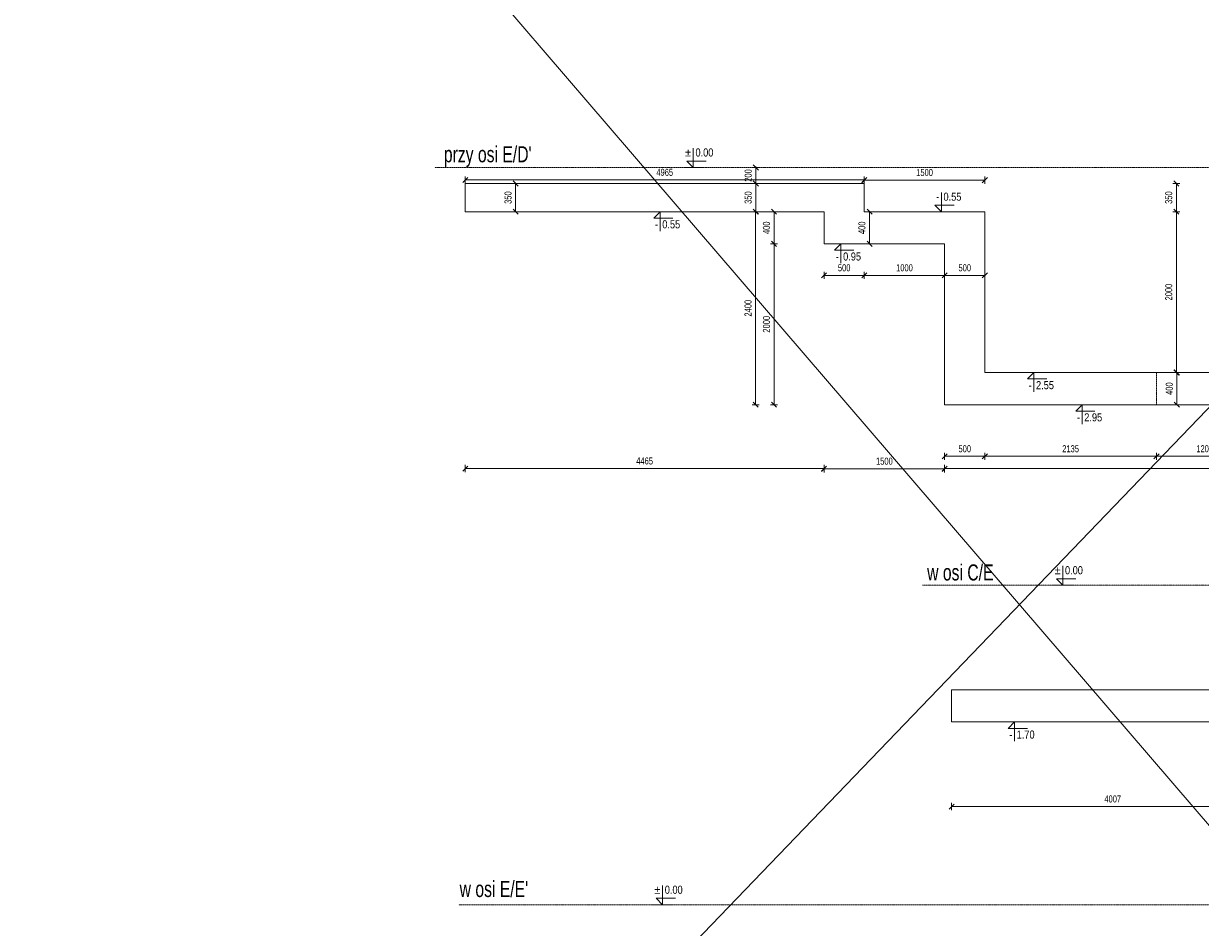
# Model space of a CAD drawing. Header units: millimetres. Extents: x -1893473 to 942156, y -568027 to 942944.
# Tile 7 of 256: x -220678 to -206034, y -287891 to -276652. Entities that reach past the tile are written whole.
import ezdxf
from ezdxf.enums import TextEntityAlignment as Align

# ---------------------------------------------------------------- set-up
doc = ezdxf.new("R2010")
doc.units = ezdxf.units.MM
doc.header["$LTSCALE"] = 0.2
doc.linetypes.add('HIDDEN', pattern=[9.525, 6.35, -3.175])
doc.layers.add('AutoCAD_Structural_Detailing_symbole graficzne', color=7, linetype='Continuous')
for name, color, linetype, lineweight in [('P-Linia4', 253, 'Continuous', 13), ('P-Opis fundamenty', 193, 'Continuous', 9), ('P-Przerywana', 13, 'HIDDEN', 18), ('P-Wymiar', 142, 'Continuous', 9)]:
    doc.layers.add(name, color=color, linetype=linetype, lineweight=lineweight)
doc.styles.add('ROMANS', font='arial.ttf', dxfattribs={"width": 0.7})
doc.styles.add('STYLE1', font='ARIALN.TTF')
doc.dimstyles.new('A50', dxfattribs={"dimscale": 50, "dimtxt": 1.75, "dimasz": 0.05, "dimexe": 0, "dimexo": 0, "dimgap": 1, "dimtad": 1, "dimdec": 0, "dimrnd": 1, "dimdsep": 46, "dimtxsty": 'ROMANS', "dimblk": '[[[[[[[[', "dimcen": 2, "dimdle": 2, "dimse1": 1, "dimse2": 1, "dimclrd": 256, "dimclrt": 1, "dimadec": 0, "dimazin": 0, "dimtfac": 1, "dimtdec": 0, "dimtix": 1, "dimtmove": 2, "dimatfit": 3, "dimldrblk": '[[[[[[[[', "dimfxl": 1, "dimtvp": 0.6, "dimtolj": 1, "dimlwd": -1, "dimarcsym": 0})

# ---------------------------------------------------------------- blocks, each defined once
blk = doc.blocks.new('[[[[[[[[')
at = {"layer": 'P-Wymiar'}
for p, q in [((-12.7, -12.7), (12.7, 12.7)), ((0, 0), (-4.6, 0)), ((0, 18), (0, -18))]:
    blk.add_line(p, q, dxfattribs=at)
blk = doc.blocks.new('*D5851')
at = {"layer": 'DEFPOINTS', "color": 0, "transparency": 16777216}
for p in [(-214555, -278641), (-214521, -278641), (-214521, -278991)]:
    blk.add_point(p, dxfattribs=at)
at = {"layer": 'P-Opis fundamenty', "transparency": 16777216}
blk.add_line((-214555, -278989), (-214555, -278644), dxfattribs=at)
at = {"layer": 'P-Opis fundamenty', "transparency": 16777216, "xscale": 2.5, "yscale": 2.5, "zscale": 2.5}
for p, rotation in [((-214555, -278641), 90), ((-214555, -278991), 270)]:
    blk.add_blockref('[[[[[[[[', p, dxfattribs=dict(at, rotation=rotation))
at = {"layer": 'P-Opis fundamenty', "color": 1, "transparency": 16777216, "insert": (-214649, -278816), "char_height": 87.5, "attachment_point": 5, "rotation": 90, "style": 'ROMANS'}
blk.add_mtext('\\A1;350', dxfattribs=at)
blk = doc.blocks.new('*D5852')
at = {"layer": 'DEFPOINTS', "color": 0, "transparency": 16777216}
for p in [(-215182, -278991), (-210717, -278991), (-210717, -282185)]:
    blk.add_point(p, dxfattribs=at)
at = {"layer": 'P-Wymiar', "transparency": 16777216}
blk.add_line((-215180, -282185), (-210720, -282185), dxfattribs=at)
at = {"layer": 'P-Wymiar', "transparency": 16777216, "xscale": 2.5, "yscale": 2.5, "zscale": 2.5, "rotation": 180}
blk.add_blockref('[[[[[[[[', (-215182, -282185), dxfattribs=at)
at = {"layer": 'P-Wymiar', "transparency": 16777216, "xscale": 2.5, "yscale": 2.5, "zscale": 2.5}
blk.add_blockref('[[[[[[[[', (-210717, -282185), dxfattribs=at)
at = {"layer": 'P-Wymiar', "color": 1, "transparency": 16777216, "insert": (-212950, -282091), "char_height": 87.5, "attachment_point": 5, "style": 'ROMANS'}
blk.add_mtext('\\A1;4465', dxfattribs=at)
blk = doc.blocks.new('*D5853')
at = {"layer": 'DEFPOINTS', "color": 0, "transparency": 16777216}
for p in [(-209217, -281327), (-200562, -281307), (-200562, -282185)]:
    blk.add_point(p, dxfattribs=at)
at = {"layer": 'P-Wymiar', "transparency": 16777216}
blk.add_line((-209215, -282185), (-200565, -282185), dxfattribs=at)
at = {"layer": 'P-Wymiar', "transparency": 16777216, "xscale": 2.5, "yscale": 2.5, "zscale": 2.5, "rotation": 180}
blk.add_blockref('[[[[[[[[', (-209217, -282185), dxfattribs=at)
at = {"layer": 'P-Wymiar', "transparency": 16777216, "xscale": 2.5, "yscale": 2.5, "zscale": 2.5}
blk.add_blockref('[[[[[[[[', (-200562, -282185), dxfattribs=at)
at = {"layer": 'P-Wymiar', "color": 1, "transparency": 16777216, "insert": (-204890, -282091), "char_height": 87.5, "attachment_point": 5, "style": 'ROMANS'}
blk.add_mtext('\\A1;8655', dxfattribs=at)
blk = doc.blocks.new('*D5858')
at = {"layer": 'DEFPOINTS', "color": 0, "transparency": 16777216}
for p in [(-206582, -281391), (-205382, -281391), (-206582, -282033)]:
    blk.add_point(p, dxfattribs=at)
at = {"layer": 'P-Wymiar', "transparency": 16777216}
blk.add_line((-205385, -282033), (-206580, -282033), dxfattribs=at)
at = {"layer": 'P-Wymiar', "transparency": 16777216, "xscale": 2.5, "yscale": 2.5, "zscale": 2.5, "rotation": 180}
blk.add_blockref('[[[[[[[[', (-206582, -282033), dxfattribs=at)
at = {"layer": 'P-Wymiar', "transparency": 16777216, "xscale": 2.5, "yscale": 2.5, "zscale": 2.5}
blk.add_blockref('[[[[[[[[', (-205382, -282033), dxfattribs=at)
at = {"layer": 'P-Wymiar', "color": 1, "transparency": 16777216, "insert": (-205982, -281939), "char_height": 87.5, "attachment_point": 5, "style": 'ROMANS'}
blk.add_mtext('\\A1;1200', dxfattribs=at)
blk = doc.blocks.new('*D5859')
at = {"layer": 'DEFPOINTS', "color": 0, "transparency": 16777216}
for p in [(-208717, -280991), (-206582, -281391), (-208717, -282033)]:
    blk.add_point(p, dxfattribs=at)
at = {"layer": 'P-Wymiar', "transparency": 16777216}
blk.add_line((-206585, -282033), (-208715, -282033), dxfattribs=at)
at = {"layer": 'P-Wymiar', "transparency": 16777216, "xscale": 2.5, "yscale": 2.5, "zscale": 2.5, "rotation": 180}
blk.add_blockref('[[[[[[[[', (-208717, -282033), dxfattribs=at)
at = {"layer": 'P-Wymiar', "transparency": 16777216, "xscale": 2.5, "yscale": 2.5, "zscale": 2.5}
blk.add_blockref('[[[[[[[[', (-206582, -282033), dxfattribs=at)
at = {"layer": 'P-Wymiar', "color": 1, "transparency": 16777216, "insert": (-207650, -281939), "char_height": 87.5, "attachment_point": 5, "style": 'ROMANS'}
blk.add_mtext('\\A1;2135', dxfattribs=at)
blk = doc.blocks.new('*D5860')
at = {"layer": 'DEFPOINTS', "color": 0, "transparency": 16777216}
for p in [(-210717, -278991), (-211340, -279391), (-210717, -279391)]:
    blk.add_point(p, dxfattribs=at)
at = {"layer": 'P-Wymiar', "transparency": 16777216}
blk.add_line((-211340, -278994), (-211340, -279389), dxfattribs=at)
at = {"layer": 'P-Wymiar', "transparency": 16777216, "xscale": 2.5, "yscale": 2.5, "zscale": 2.5}
for p, rotation in [((-211340, -278991), 90), ((-211340, -279391), 270)]:
    blk.add_blockref('[[[[[[[[', p, dxfattribs=dict(at, rotation=rotation))
at = {"layer": 'P-Wymiar', "color": 1, "transparency": 16777216, "insert": (-211434, -279191), "char_height": 87.5, "attachment_point": 5, "rotation": 90, "style": 'ROMANS'}
blk.add_mtext('\\A1;400', dxfattribs=at)
blk = doc.blocks.new('*D5861')
at = {"layer": 'DEFPOINTS', "color": 0, "transparency": 16777216}
for p in [(-210717, -279391), (-211340, -281391), (-207217, -281391)]:
    blk.add_point(p, dxfattribs=at)
at = {"layer": 'P-Wymiar', "transparency": 16777216}
blk.add_line((-211340, -279394), (-211340, -281389), dxfattribs=at)
at = {"layer": 'P-Wymiar', "transparency": 16777216, "xscale": 2.5, "yscale": 2.5, "zscale": 2.5}
for p, rotation in [((-211340, -279391), 90), ((-211340, -281391), 270)]:
    blk.add_blockref('[[[[[[[[', p, dxfattribs=dict(at, rotation=rotation))
at = {"layer": 'P-Wymiar', "color": 1, "transparency": 16777216, "insert": (-211434, -280391), "char_height": 87.5, "attachment_point": 5, "rotation": 90, "style": 'ROMANS'}
blk.add_mtext('\\A1;2000', dxfattribs=at)
blk = doc.blocks.new('*D5862')
at = {"layer": 'DEFPOINTS', "color": 0, "transparency": 16777216}
for p in [(-211569, -278991), (-210751, -278991), (-207217, -281391)]:
    blk.add_point(p, dxfattribs=at)
at = {"layer": 'P-Wymiar', "transparency": 16777216}
blk.add_line((-211569, -281389), (-211569, -278994), dxfattribs=at)
at = {"layer": 'P-Wymiar', "transparency": 16777216, "xscale": 2.5, "yscale": 2.5, "zscale": 2.5}
for p, rotation in [((-211569, -278991), 90), ((-211569, -281391), 270)]:
    blk.add_blockref('[[[[[[[[', p, dxfattribs=dict(at, rotation=rotation))
at = {"layer": 'P-Wymiar', "color": 1, "transparency": 16777216, "insert": (-211663, -280191), "char_height": 87.5, "attachment_point": 5, "rotation": 90, "style": 'ROMANS'}
blk.add_mtext('\\A1;2400', dxfattribs=at)
blk = doc.blocks.new('*D5863')
at = {"layer": 'DEFPOINTS', "color": 0, "transparency": 16777216}
for p in [(-211567, -278641), (-211524, -278641), (-211524, -278991)]:
    blk.add_point(p, dxfattribs=at)
at = {"layer": 'P-Wymiar', "transparency": 16777216}
blk.add_line((-211567, -278989), (-211567, -278644), dxfattribs=at)
at = {"layer": 'P-Wymiar', "transparency": 16777216, "xscale": 2.5, "yscale": 2.5, "zscale": 2.5}
for p, rotation in [((-211567, -278641), 90), ((-211567, -278991), 270)]:
    blk.add_blockref('[[[[[[[[', p, dxfattribs=dict(at, rotation=rotation))
at = {"layer": 'P-Wymiar', "color": 1, "transparency": 16777216, "insert": (-211662, -278816), "char_height": 87.5, "attachment_point": 5, "rotation": 90, "style": 'ROMANS'}
blk.add_mtext('\\A1;350', dxfattribs=at)
blk = doc.blocks.new('*D5864')
at = {"layer": 'DEFPOINTS', "color": 0, "transparency": 16777216}
for p in [(-211567, -278441), (-211567, -278441), (-211524, -278641)]:
    blk.add_point(p, dxfattribs=at)
at = {"layer": 'P-Wymiar', "transparency": 16777216}
for p, q in [((-211567, -278439), (-211567, -278436)), ((-211567, -278641), (-211567, -278441)), ((-211567, -278644), (-211567, -278646))]:
    blk.add_line(p, q, dxfattribs=at)
at = {"layer": 'P-Wymiar', "transparency": 16777216, "xscale": 2.5, "yscale": 2.5, "zscale": 2.5}
for p, rotation in [((-211567, -278441), 270), ((-211567, -278641), 90)]:
    blk.add_blockref('[[[[[[[[', p, dxfattribs=dict(at, rotation=rotation))
at = {"layer": 'P-Wymiar', "color": 1, "transparency": 16777216, "insert": (-211661, -278541), "char_height": 87.5, "attachment_point": 5, "rotation": 90, "style": 'ROMANS'}
blk.add_mtext('\\A1;200', dxfattribs=at)
blk = doc.blocks.new('*D5865')
at = {"layer": 'DEFPOINTS', "color": 0, "transparency": 16777216}
for p in [(-210217, -278599), (-210217, -279326), (-208717, -279326)]:
    blk.add_point(p, dxfattribs=at)
at = {"layer": 'P-Wymiar', "transparency": 16777216}
blk.add_line((-208720, -278599), (-210215, -278599), dxfattribs=at)
at = {"layer": 'P-Wymiar', "transparency": 16777216, "xscale": 2.5, "yscale": 2.5, "zscale": 2.5, "rotation": 180}
blk.add_blockref('[[[[[[[[', (-210217, -278599), dxfattribs=at)
at = {"layer": 'P-Wymiar', "transparency": 16777216, "xscale": 2.5, "yscale": 2.5, "zscale": 2.5}
blk.add_blockref('[[[[[[[[', (-208717, -278599), dxfattribs=at)
at = {"layer": 'P-Wymiar', "color": 1, "transparency": 16777216, "insert": (-209467, -278504), "char_height": 87.5, "attachment_point": 5, "style": 'ROMANS'}
blk.add_mtext('\\A1;1500', dxfattribs=at)
blk = doc.blocks.new('*D5866')
at = {"layer": 'DEFPOINTS', "color": 0, "transparency": 16777216}
for p in [(-215182, -278597), (-215182, -278641), (-210217, -278641)]:
    blk.add_point(p, dxfattribs=at)
at = {"layer": 'P-Wymiar', "transparency": 16777216}
blk.add_line((-210220, -278597), (-215180, -278597), dxfattribs=at)
at = {"layer": 'P-Wymiar', "transparency": 16777216, "xscale": 2.5, "yscale": 2.5, "zscale": 2.5, "rotation": 180}
blk.add_blockref('[[[[[[[[', (-215182, -278597), dxfattribs=at)
at = {"layer": 'P-Wymiar', "transparency": 16777216, "xscale": 2.5, "yscale": 2.5, "zscale": 2.5}
blk.add_blockref('[[[[[[[[', (-210217, -278597), dxfattribs=at)
at = {"layer": 'P-Wymiar', "color": 1, "transparency": 16777216, "insert": (-212700, -278502), "char_height": 87.5, "attachment_point": 5, "style": 'ROMANS'}
blk.add_mtext('\\A1;4965', dxfattribs=at)
blk = doc.blocks.new('*D5867')
at = {"layer": 'DEFPOINTS', "color": 0, "transparency": 16777216}
for p in [(-210156, -278991), (-210156, -279391), (-210151, -279391)]:
    blk.add_point(p, dxfattribs=at)
at = {"layer": 'P-Wymiar', "transparency": 16777216}
blk.add_line((-210151, -278994), (-210151, -279389), dxfattribs=at)
at = {"layer": 'P-Wymiar', "transparency": 16777216, "xscale": 2.5, "yscale": 2.5, "zscale": 2.5}
for p, rotation in [((-210151, -278991), 90), ((-210151, -279391), 270)]:
    blk.add_blockref('[[[[[[[[', p, dxfattribs=dict(at, rotation=rotation))
at = {"layer": 'P-Wymiar', "color": 1, "transparency": 16777216, "insert": (-210246, -279191), "char_height": 87.5, "attachment_point": 5, "rotation": 90, "style": 'ROMANS'}
blk.add_mtext('\\A1;400', dxfattribs=at)
blk = doc.blocks.new('*D5868')
at = {"layer": 'DEFPOINTS', "color": 0, "transparency": 16777216}
for p in [(-206247, -280991), (-206328, -281391), (-206247, -281391)]:
    blk.add_point(p, dxfattribs=at)
at = {"layer": 'P-Wymiar', "transparency": 16777216}
blk.add_line((-206328, -280994), (-206328, -281389), dxfattribs=at)
at = {"layer": 'P-Wymiar', "transparency": 16777216, "xscale": 2.5, "yscale": 2.5, "zscale": 2.5}
for p, rotation in [((-206328, -280991), 90), ((-206328, -281391), 270)]:
    blk.add_blockref('[[[[[[[[', p, dxfattribs=dict(at, rotation=rotation))
at = {"layer": 'P-Wymiar', "color": 1, "transparency": 16777216, "insert": (-206422, -281191), "char_height": 87.5, "attachment_point": 5, "rotation": 90, "style": 'ROMANS'}
blk.add_mtext('\\A1;400', dxfattribs=at)
blk = doc.blocks.new('*D5938')
at = {"layer": 'DEFPOINTS', "color": 0, "transparency": 16777216}
for p in [(-209130, -285311), (-205123, -285397), (-209130, -286388)]:
    blk.add_point(p, dxfattribs=at)
at = {"layer": 'P-Wymiar', "transparency": 16777216}
blk.add_line((-205125, -286388), (-209127, -286388), dxfattribs=at)
at = {"layer": 'P-Wymiar', "transparency": 16777216, "xscale": 2.5, "yscale": 2.5, "zscale": 2.5, "rotation": 180}
blk.add_blockref('[[[[[[[[', (-209130, -286388), dxfattribs=at)
at = {"layer": 'P-Wymiar', "transparency": 16777216, "xscale": 2.5, "yscale": 2.5, "zscale": 2.5}
blk.add_blockref('[[[[[[[[', (-205123, -286388), dxfattribs=at)
at = {"layer": 'P-Wymiar', "color": 1, "transparency": 16777216, "insert": (-207126, -286294), "char_height": 87.5, "attachment_point": 5, "style": 'ROMANS'}
blk.add_mtext('\\A1;4007', dxfattribs=at)
blk = doc.blocks.new('*D5995')
at = {"layer": 'DEFPOINTS', "color": 0, "transparency": 16777216}
for p in [(-210400, -278641), (-209434, -278991), (-206334, -278991)]:
    blk.add_point(p, dxfattribs=at)
at = {"layer": 'P-Wymiar', "transparency": 16777216}
blk.add_line((-206334, -278644), (-206334, -278989), dxfattribs=at)
at = {"layer": 'P-Wymiar', "transparency": 16777216, "xscale": 2.5, "yscale": 2.5, "zscale": 2.5}
for p, rotation in [((-206334, -278641), 90), ((-206334, -278991), 270)]:
    blk.add_blockref('[[[[[[[[', p, dxfattribs=dict(at, rotation=rotation))
at = {"layer": 'P-Wymiar', "color": 1, "transparency": 16777216, "insert": (-206429, -278816), "char_height": 87.5, "attachment_point": 5, "rotation": 90, "style": 'ROMANS'}
blk.add_mtext('\\A1;350', dxfattribs=at)
blk = doc.blocks.new('*D5996')
at = {"layer": 'DEFPOINTS', "color": 0, "transparency": 16777216}
for p in [(-209434, -278991), (-206334, -280991), (-206182, -280991)]:
    blk.add_point(p, dxfattribs=at)
at = {"layer": 'P-Wymiar', "transparency": 16777216}
blk.add_line((-206334, -278994), (-206334, -280989), dxfattribs=at)
at = {"layer": 'P-Wymiar', "transparency": 16777216, "xscale": 2.5, "yscale": 2.5, "zscale": 2.5}
for p, rotation in [((-206334, -278991), 90), ((-206334, -280991), 270)]:
    blk.add_blockref('[[[[[[[[', p, dxfattribs=dict(at, rotation=rotation))
at = {"layer": 'P-Wymiar', "color": 1, "transparency": 16777216, "insert": (-206429, -279991), "char_height": 87.5, "attachment_point": 5, "rotation": 90, "style": 'ROMANS'}
blk.add_mtext('\\A1;2000', dxfattribs=at)
blk = doc.blocks.new('*D5997')
at = {"layer": 'DEFPOINTS', "color": 0, "transparency": 16777216}
for p in [(-208717, -280991), (-209217, -281180), (-208717, -282033)]:
    blk.add_point(p, dxfattribs=at)
at = {"layer": 'P-Wymiar', "transparency": 16777216}
blk.add_line((-209215, -282033), (-208720, -282033), dxfattribs=at)
at = {"layer": 'P-Wymiar', "transparency": 16777216, "xscale": 2.5, "yscale": 2.5, "zscale": 2.5, "rotation": 180}
blk.add_blockref('[[[[[[[[', (-209217, -282033), dxfattribs=at)
at = {"layer": 'P-Wymiar', "transparency": 16777216, "xscale": 2.5, "yscale": 2.5, "zscale": 2.5}
blk.add_blockref('[[[[[[[[', (-208717, -282033), dxfattribs=at)
at = {"layer": 'P-Wymiar', "color": 1, "transparency": 16777216, "insert": (-208967, -281939), "char_height": 87.5, "attachment_point": 5, "style": 'ROMANS'}
blk.add_mtext('\\A1;500', dxfattribs=at)
blk = doc.blocks.new('*D5998')
at = {"layer": 'DEFPOINTS', "color": 0, "transparency": 16777216}
for p in [(-209217, -279783), (-209217, -279791), (-208717, -279791)]:
    blk.add_point(p, dxfattribs=at)
at = {"layer": 'P-Wymiar', "transparency": 16777216}
blk.add_line((-208720, -279783), (-209215, -279783), dxfattribs=at)
at = {"layer": 'P-Wymiar', "transparency": 16777216, "xscale": 2.5, "yscale": 2.5, "zscale": 2.5, "rotation": 180}
blk.add_blockref('[[[[[[[[', (-209217, -279783), dxfattribs=at)
at = {"layer": 'P-Wymiar', "transparency": 16777216, "xscale": 2.5, "yscale": 2.5, "zscale": 2.5}
blk.add_blockref('[[[[[[[[', (-208717, -279783), dxfattribs=at)
at = {"layer": 'P-Wymiar', "color": 1, "transparency": 16777216, "insert": (-208967, -279689), "char_height": 87.5, "attachment_point": 5, "style": 'ROMANS'}
blk.add_mtext('\\A1;500', dxfattribs=at)
blk = doc.blocks.new('*D5999')
at = {"layer": 'DEFPOINTS', "color": 0, "transparency": 16777216}
for p in [(-210217, -278904), (-210217, -279783), (-209217, -279791)]:
    blk.add_point(p, dxfattribs=at)
at = {"layer": 'P-Wymiar', "transparency": 16777216}
blk.add_line((-209220, -279783), (-210215, -279783), dxfattribs=at)
at = {"layer": 'P-Wymiar', "transparency": 16777216, "xscale": 2.5, "yscale": 2.5, "zscale": 2.5, "rotation": 180}
blk.add_blockref('[[[[[[[[', (-210217, -279783), dxfattribs=at)
at = {"layer": 'P-Wymiar', "transparency": 16777216, "xscale": 2.5, "yscale": 2.5, "zscale": 2.5}
blk.add_blockref('[[[[[[[[', (-209217, -279783), dxfattribs=at)
at = {"layer": 'P-Wymiar', "color": 1, "transparency": 16777216, "insert": (-209717, -279689), "char_height": 87.5, "attachment_point": 5, "style": 'ROMANS'}
blk.add_mtext('\\A1;1000', dxfattribs=at)
blk = doc.blocks.new('*D6000')
at = {"layer": 'DEFPOINTS', "color": 0, "transparency": 16777216}
for p in [(-210217, -278904), (-210717, -279191), (-210717, -279783)]:
    blk.add_point(p, dxfattribs=at)
at = {"layer": 'P-Wymiar', "transparency": 16777216}
blk.add_line((-210220, -279783), (-210715, -279783), dxfattribs=at)
at = {"layer": 'P-Wymiar', "transparency": 16777216, "xscale": 2.5, "yscale": 2.5, "zscale": 2.5, "rotation": 180}
blk.add_blockref('[[[[[[[[', (-210717, -279783), dxfattribs=at)
at = {"layer": 'P-Wymiar', "transparency": 16777216, "xscale": 2.5, "yscale": 2.5, "zscale": 2.5}
blk.add_blockref('[[[[[[[[', (-210217, -279783), dxfattribs=at)
at = {"layer": 'P-Wymiar', "color": 1, "transparency": 16777216, "insert": (-210467, -279689), "char_height": 87.5, "attachment_point": 5, "style": 'ROMANS'}
blk.add_mtext('\\A1;500', dxfattribs=at)
blk = doc.blocks.new('*D6001')
at = {"layer": 'DEFPOINTS', "color": 0, "transparency": 16777216}
for p in [(-210717, -279289), (-209217, -279391), (-209217, -282188)]:
    blk.add_point(p, dxfattribs=at)
at = {"layer": 'P-Wymiar', "transparency": 16777216}
blk.add_line((-210715, -282188), (-209220, -282188), dxfattribs=at)
at = {"layer": 'P-Wymiar', "transparency": 16777216, "xscale": 2.5, "yscale": 2.5, "zscale": 2.5, "rotation": 180}
blk.add_blockref('[[[[[[[[', (-210717, -282188), dxfattribs=at)
at = {"layer": 'P-Wymiar', "transparency": 16777216, "xscale": 2.5, "yscale": 2.5, "zscale": 2.5}
blk.add_blockref('[[[[[[[[', (-209217, -282188), dxfattribs=at)
at = {"layer": 'P-Wymiar', "color": 1, "transparency": 16777216, "insert": (-209967, -282094), "char_height": 87.5, "attachment_point": 5, "style": 'ROMANS'}
blk.add_mtext('\\A1;1500', dxfattribs=at)

msp = doc.modelspace()

# ---------------------------------------------------------------- linework, layer by layer
at = {"layer": 'AutoCAD_Structural_Detailing_symbole graficzne', "color": 1, "lineweight": 0}
for p, q in [((-212344.15967, -278441.22798), (-212344.15967, -278201.22798)), ((-212184.15967, -278361.22798), (-212424.15967, -278361.22798)), ((-212424.15967, -278361.22798), (-212344.15967, -278441.22798)), ((-212224.15967, -278441.22798), (-212464.15967, -278441.22798)), ((-209258.35722, -278991.22798), (-209258.35722, -278751.22798)), ((-209098.35722, -278911.22798), (-209338.35722, -278911.22798)), ((-209338.35722, -278911.22798), (-209258.35722, -278991.22798)), ((-212637.06847, -278991.22798), (-212877.06847, -278991.22798)), ((-212837.06847, -279071.22798), (-212757.06847, -278991.22798)), ((-212597.06847, -279071.22798), (-212837.06847, -279071.22798)), ((-212757.06847, -278991.22798), (-212757.06847, -279231.22798)), ((-209138.35722, -278991.22798), (-209378.35722, -278991.22798)), ((-210386.96601, -279391.22798), (-210626.96601, -279391.22798)), ((-210586.96601, -279471.22798), (-210506.96601, -279391.22798)), ((-210506.96601, -279391.22798), (-210506.96601, -279631.22798)), ((-210346.96601, -279471.22798), (-210586.96601, -279471.22798)), ((-207986.96601, -280991.22798), (-208226.96601, -280991.22798)), ((-208186.96601, -281071.22798), (-208106.96601, -280991.22798)), ((-208106.96601, -280991.22798), (-208106.96601, -281231.22798)), ((-207946.96601, -281071.22798), (-208186.96601, -281071.22798)), ((-207386.96601, -281391.22798), (-207626.96601, -281391.22798)), ((-207586.96601, -281471.22798), (-207506.96601, -281391.22798)), ((-207506.96601, -281391.22798), (-207506.96601, -281631.22798)), ((-207346.96601, -281471.22798), (-207586.96601, -281471.22798)), ((-207746.77139, -283635.94321), (-207746.77139, -283395.94321)), ((-207626.77139, -283635.94321), (-207866.77139, -283635.94321)), ((-207586.77139, -283555.94321), (-207826.77139, -283555.94321)), ((-207826.77139, -283555.94321), (-207746.77139, -283635.94321)), ((-208227.7719, -285335.94321), (-208467.7719, -285335.94321)), ((-208427.7719, -285415.94321), (-208347.7719, -285335.94321)), ((-208347.7719, -285335.94321), (-208347.7719, -285575.94321)), ((-208187.7719, -285415.94321), (-208427.7719, -285415.94321)), ((-212726.20662, -287608.78831), (-212726.20662, -287368.78831)), ((-212566.20662, -287528.78831), (-212806.20662, -287528.78831)), ((-212806.20662, -287528.78831), (-212726.20662, -287608.78831)), ((-212606.20662, -287608.78831), (-212846.20662, -287608.78831))]:
    msp.add_line(p, q, dxfattribs=at)
at = {"layer": 'P-Opis fundamenty', "color": 2}
for points in [[(-200562.06479, -280991.22798), (-208717.06479, -280991.22798), (-208717.06479, -280591.22798), (-208717.06479, -280591.22798), (-208717.06479, -280191.22798), (-208717.06479, -280191.22798), (-208717.06479, -279791.22798), (-208717.06479, -279791.22798), (-208717.06479, -279391.22798), (-208717.06479, -279391.22798), (-208717.06479, -278991.22798), (-210217.06479, -278991.22798), (-210217.06479, -278641.22798), (-215182.06345, -278641.22798)], [(-202822.06479, -285555.94321), (-204022.54002, -285555.94321), (-204022.54002, -285245.94321), (-204622.54002, -285245.94321), (-204622.54002, -284935.94321), (-209132.54002, -284935.94321)]]:
    msp.add_lwpolyline(points, dxfattribs=at)
at = {"layer": 'P-Opis fundamenty', "color": 1}
for points in [[(-215182.06345, -278641.22798), (-215182.06345, -278991.22798), (-210717.06479, -278991.22798), (-210717.06479, -279391.22798), (-209217.06479, -279391.22798), (-209217.06479, -281391.22798), (-207217.06479, -281391.22798)], [(-210217.06479, -278991.22798), (-208717.06479, -278991.22798), (-208717.06479, -280991.22798), (-207217.06479, -280991.22798)], [(-209217.06479, -279391.22798), (-209217.06479, -281391.22798), (-207517.06479, -281391.22798)], [(-207217.06479, -281391.22798), (-200562.06479, -281391.22798), (-200562.06479, -280991.22798)], [(-202822.06479, -285555.94321), (-202822.06479, -285955.94321), (-204522.54002, -285955.94321), (-204522.54002, -285645.94321), (-205122.54002, -285645.94321), (-205122.54002, -285335.94321), (-209132.54002, -285335.94321), (-209132.54002, -284935.94321)]]:
    msp.add_lwpolyline(points, dxfattribs=at)
at = {"layer": 'P-Przerywana', "color": 84, "true_color": 0x269900}
for points in [[(-215559.91079, -278441.22798), (-200592.16462, -278441.22798)], [(-200022.12991, -283635.94321), (-209490.76689, -283635.94321)], [(-215261.42096, -287608.78831), (-205262.06479, -287608.78831)]]:
    msp.add_lwpolyline(points, dxfattribs=at)
at = {"layer": 'P-Przerywana'}
msp.add_lwpolyline([(-206582.09407, -281391.22798), (-205382.09407, -281391.22798), (-205382.09407, -280991.22798), (-206582.09407, -280991.22798)], close=True, dxfattribs=at)
at = {"layer": 'P-Wymiar', "color": 4}
msp.add_lwpolyline([(-223871.19155, -265744.09001), (-193766.14464, -300770.65462), (-225376.4424, -301630.20175), (-192906.00001, -267892.95915)], dxfattribs=at)

# ---------------------------------------------------------------- texts
at = {"layer": 'AutoCAD_Structural_Detailing_symbole graficzne', "color": 2, "style": 'STYLE1'}
for s, p in [('±', (-212370.82634, -278334.56131)), ('-', (-209285.02389, -278884.56131)), ('±', (-207773.43806, -283529.27654)), ('±', (-212752.87329, -287502.12164))]:
    msp.add_text(s, height=100, dxfattribs=at).set_placement(p, align=Align.BOTTOM_RIGHT)
for s, p in [('0.00 ', (-212317.493, -278334.56131)), ('0.55 ', (-209231.69056, -278884.56131)), ('0.00 ', (-207720.10473, -283529.27654)), ('0.00 ', (-212699.53996, -287502.12164))]:
    msp.add_text(s, height=100, dxfattribs=at).set_placement(p, align=Align.BOTTOM_LEFT)
for s, p in [('0.55 ', (-212730.40181, -279097.89465)), ('0.95 ', (-210480.29934, -279497.89465)), ('2.55 ', (-208080.29934, -281097.89465)), ('2.95 ', (-207480.29934, -281497.89465)), ('1.70 ', (-208321.10523, -285442.60988))]:
    msp.add_text(s, height=100, dxfattribs=at).set_placement(p, align=Align.TOP_LEFT)
for p in [(-212783.73514, -279097.89465), (-210533.63267, -279497.89465), (-208133.63267, -281097.89465), (-207533.63267, -281497.89465), (-208374.43856, -285442.60988)]:
    msp.add_text('-', height=100, dxfattribs=at).set_placement(p, align=Align.TOP_RIGHT)
at = {"layer": 'P-Linia4', "color": 6, "lineweight": 30, "char_height": 200, "attachment_point": 1, "style": 'ROMANS'}
for s, insert in [("przy osi E/D'", (-215448.12639, -278176.7617)), ('w osi C/E', (-209435.10723, -283376.62658)), ("w osi E/E'", (-215251.75156, -287312.76107))]:
    msp.add_mtext_dynamic_manual_height_columns(s, width=1808.8876152, gutter_width=62.5, heights=[0], dxfattribs=dict(at, insert=insert))

# ---------------------------------------------------------------- dimensions: what is measured, and where the dimension line sits
at = {"layer": 'P-Opis fundamenty'}
dim = msp.add_linear_dim(base=(-214554.65773, -278641.22798), p1=(-214520.90423, -278991.22798), p2=(-214520.90423, -278641.22798), angle=90, dimstyle='A50', dxfattribs=at)
dim.commit()
dim.dimension.update_dxf_attribs({"geometry": '*D5851', "text_midpoint": (-214649.36271, -278816.22798)})
at = {"layer": 'P-Wymiar'}
for base, p1, p2, picture, middle in [((-215182.06345, -278597.06949), (-210217.06479, -278641.22798), (-215182.06345, -278641.22798), '*D5866', (-212699.56412, -278502.39435)), ((-210217.06479, -278598.94507), (-208717.06479, -279325.67935), (-210217.06479, -279325.67935), '*D5865', (-209467.06479, -278504.26994)), ((-210717.06479, -279783.46821), (-210217.06479, -278904.17394), (-210717.06479, -279191.22798), '*D6000', (-210467.06479, -279688.79308)), ((-210217.06479, -279783.46821), (-209217.06479, -279791.22798), (-210217.06479, -278904.17394), '*D5999', (-209717.06479, -279688.79308)), ((-210717.06479, -282185.38226), (-215182.06345, -278991.22798), (-210717.06479, -278991.22798), '*D5852', (-212949.56412, -282090.70712)), ((-209217.06479, -282188.46727), (-210717.06479, -279288.86594), (-209217.06479, -279391.22798), '*D6001', (-209967.06479, -282093.79213)), ((-209217.06479, -279783.46821), (-208717.06479, -279791.22798), (-209217.06479, -279791.22798), '*D5998', (-208967.06479, -279688.79308)), ((-208717.06479, -282033.27258), (-209217.06479, -281179.6079), (-208717.06479, -280991.22798), '*D5997', (-208967.06479, -281938.59745)), ((-208717.06479, -282033.27258), (-206582.09407, -281391.22798), (-208717.06479, -280991.22798), '*D5859', (-207649.57943, -281938.5676)), ((-200562.06479, -282185.38226), (-209217.06479, -281327.4805), (-200562.06479, -281306.52917), '*D5853', (-204889.56479, -282090.70712)), ((-206582.09407, -282033.27258), (-205382.09407, -281391.22798), (-206582.09407, -281391.22798), '*D5858', (-205982.09407, -281938.59745)), ((-209129.54002, -286388.42844), (-205122.54002, -285396.76584), (-209129.54002, -285311.28155), '*D5938', (-207126.04002, -286293.7533))]:
    dim = msp.add_linear_dim(base=base, p1=p1, p2=p2, dimstyle='A50', dxfattribs=at)
    dim.commit()
    dim.dimension.update_dxf_attribs({"geometry": picture, "text_midpoint": middle})
for base, p1, p2, picture, middle in [((-211566.81474, -278441.22798), (-211523.6249, -278641.22798), (-211566.81474, -278441.22798), '*D5864', (-211661.48988, -278541.22798)), ((-211566.81474, -278641.22798), (-211523.6249, -278991.22798), (-211523.6249, -278641.22798), '*D5863', (-211661.51972, -278816.22798)), ((-206334.08656, -278991.22798), (-210400.38601, -278641.22798), (-209434.04521, -278991.22798), '*D5995', (-206428.79153, -278816.22798)), ((-211568.6249, -278991.22798), (-207217.06479, -281391.22798), (-210751.21014, -278991.22798), '*D5862', (-211663.30004, -280191.22798)), ((-211339.74889, -279391.22798), (-210717.06479, -278991.22798), (-210717.06479, -279391.22798), '*D5860', (-211434.42403, -279191.22798)), ((-210151.126, -279391.22798), (-210156.12405, -278991.22798), (-210156.12405, -279391.22798), '*D5867', (-210245.80114, -279191.22798)), ((-206334.08656, -280991.22798), (-209434.04521, -278991.22798), (-206182.44588, -280991.22798), '*D5996', (-206428.76169, -279991.22798)), ((-211339.74889, -281391.22798), (-210717.06479, -279391.22798), (-207217.06479, -281391.22798), '*D5861', (-211434.42403, -280391.22798)), ((-206327.73266, -281391.22798), (-206247.42184, -280991.22798), (-206247.42184, -281391.22798), '*D5868', (-206422.4078, -281191.22798))]:
    dim = msp.add_linear_dim(base=base, p1=p1, p2=p2, angle=90, dimstyle='A50', dxfattribs=at)
    dim.commit()
    dim.dimension.update_dxf_attribs({"geometry": picture, "text_midpoint": middle})

doc.saveas('drawing.dxf')
